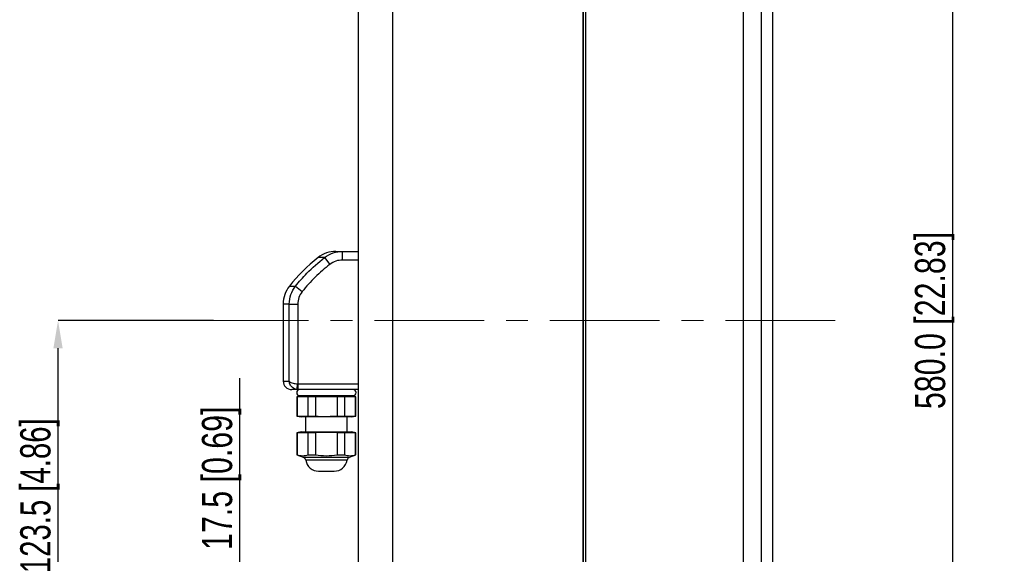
# Model space of a CAD drawing. Header units: millimetres. Extents: x 0 to 1262, y 0 to 420.
# Tile 97 of 99: x 1071 to 1185, y 218 to 280. Entities that reach past the tile are written whole.
import ezdxf

# ---------------------------------------------------------------- set-up
doc = ezdxf.new("R2010")
doc.units = ezdxf.units.MM
doc.header["$PDSIZE"] = -1
doc.linetypes.add('CENTERX2', pattern=[20.32, 12.7, -2.54, 2.54, -2.54])
doc.layers.add('SLD-0', color=7, linetype='Continuous')
doc.styles.add('SLDTEXTSTYLE0', font='TXT', dxfattribs={"width": 0.75})
doc.dimstyles.new('SLDDIMSTYLE1', dxfattribs={"dimtxt": 3.5, "dimasz": 3.2, "dimexe": 0, "dimexo": 0.0625, "dimgap": 0.875, "dimtad": 1, "dimdec": 1, "dimlfac": 3, "dimrnd": 1e-09, "dimzin": 12, "dimdsep": 46, "dimtxsty": 'SLDTEXTSTYLE0', "dimsah": 1, "dimcen": 0.09, "dimadec": 0, "dimazin": 3, "dimtfac": 1, "dimtdec": 1, "dimtmove": 0, "dimatfit": 0, "dimfxl": 1, "dimfrac": 2, "dimtolj": 1, "dimtzin": 12, "dimarcsym": 0})
doc.dimstyles.new('SLDDIMSTYLE2', dxfattribs={"dimtxt": 3.5, "dimasz": 3.2, "dimexe": 0, "dimexo": 0.0625, "dimgap": 0.875, "dimtad": 1, "dimdec": 1, "dimlfac": 3, "dimrnd": 1e-09, "dimzin": 12, "dimdsep": 46, "dimtxsty": 'SLDTEXTSTYLE0', "dimsah": 1, "dimcen": 0.09, "dimadec": 0, "dimazin": 3, "dimtfac": 1, "dimtdec": 1, "dimtofl": 0, "dimtmove": 0, "dimatfit": 3, "dimfxl": 1, "dimfrac": 2, "dimtolj": 1, "dimtzin": 12, "dimarcsym": 0})
doc.dimstyles.new('SLDDIMSTYLE3', dxfattribs={"dimtxt": 3.5, "dimasz": 3.2, "dimexe": 0, "dimexo": 0.0625, "dimgap": 0.875, "dimtad": 1, "dimdec": 1, "dimlfac": 3, "dimrnd": 1e-09, "dimzin": 4, "dimdsep": 46, "dimtxsty": 'SLDTEXTSTYLE0', "dimsah": 1, "dimcen": 0.09, "dimadec": 0, "dimazin": 1, "dimtfac": 1, "dimtdec": 1, "dimtofl": 0, "dimtmove": 0, "dimatfit": 3, "dimfxl": 1, "dimfrac": 2, "dimtolj": 1, "dimtzin": 12, "dimarcsym": 0})

# ---------------------------------------------------------------- blocks, each defined once
blk = doc.blocks.new('*D88')
at = {"layer": 'Defpoints', "color": 0, "transparency": 16777216}
for p in [(1075.93, 245.47), (1093.98, 245.47), (1088.76, 204.3)]:
    blk.add_point(p, dxfattribs=at)
at = {"layer": 'SLD-0', "color": 0, "lineweight": -2, "transparency": 16777216}
for p, q in [((1093.91, 245.47), (1075.93, 245.47)), ((1075.93, 207.5), (1075.93, 242.27)), ((1088.7, 204.3), (1075.93, 204.3))]:
    blk.add_line(p, q, dxfattribs=at)
at = {"layer": 'SLD-0', "color": 0, "transparency": 16777216}
for points in [[(1075.39, 242.27), (1076.46, 242.27), (1075.93, 245.47)], [(1075.39, 207.5), (1076.46, 207.5), (1075.93, 204.3)]]:
    blk.add_solid(points, dxfattribs=at)
at = {"layer": 'SLD-0', "color": 0, "transparency": 16777216, "insert": (1071.55, 224.89), "char_height": 3.5, "attachment_point": 2, "rotation": 90, "style": 'SLDTEXTSTYLE0'}
blk.add_mtext('\\A1;123.5 [4.86]', dxfattribs=at)
blk = doc.blocks.new('*D90')
at = {"layer": 'Defpoints', "color": 0, "transparency": 16777216}
for p in [(1091, 207.22), (1091, 201.39), (1096.96, 201.39)]:
    blk.add_point(p, dxfattribs=at)
at = {"layer": 'SLD-0', "color": 0, "lineweight": -2, "transparency": 16777216}
for p, q in [((1096.96, 210.42), (1096.96, 238.81)), ((1091.07, 207.22), (1096.96, 207.22)), ((1096.96, 201.39), (1096.96, 207.22)), ((1091.07, 201.39), (1096.96, 201.39)), ((1096.96, 198.19), (1096.96, 194.99))]:
    blk.add_line(p, q, dxfattribs=at)
at = {"layer": 'SLD-0', "color": 0, "transparency": 16777216}
for points in [[(1096.42, 210.42), (1097.49, 210.42), (1096.96, 207.22)], [(1096.42, 198.19), (1097.49, 198.19), (1096.96, 201.39)]]:
    blk.add_solid(points, dxfattribs=at)
at = {"layer": 'SLD-0', "color": 0, "transparency": 16777216, "insert": (1092.58, 227.22), "char_height": 3.5, "attachment_point": 2, "rotation": 90, "style": 'SLDTEXTSTYLE0'}
blk.add_mtext('\\A1;17.5 [0.69]', dxfattribs=at)
blk = doc.blocks.new('*D91')
at = {"layer": 'Defpoints', "color": 0, "transparency": 16777216}
for p in [(1158.65, 342.14), (1179.49, 342.14), (1158.65, 148.8)]:
    blk.add_point(p, dxfattribs=at)
at = {"layer": 'SLD-0', "color": 0, "lineweight": -2, "transparency": 16777216}
for p, q in [((1158.72, 342.14), (1179.49, 342.14)), ((1179.49, 152), (1179.49, 338.94)), ((1158.72, 148.8), (1179.49, 148.8))]:
    blk.add_line(p, q, dxfattribs=at)
at = {"layer": 'SLD-0', "color": 0, "transparency": 16777216}
for points in [[(1178.96, 338.94), (1180.02, 338.94), (1179.49, 342.14)], [(1178.96, 152), (1180.02, 152), (1179.49, 148.8)]]:
    blk.add_solid(points, dxfattribs=at)
at = {"layer": 'SLD-0', "color": 0, "transparency": 16777216, "insert": (1175.11, 245.47), "char_height": 3.5, "attachment_point": 2, "rotation": 90, "style": 'SLDTEXTSTYLE0'}
blk.add_mtext('\\A1;580.0 [22.83]', dxfattribs=at)

msp = doc.modelspace()

# ---------------------------------------------------------------- linework, layer by layer
at = {"color": 7, "linetype": 'Continuous', "lineweight": 25}
for p, q in [((1155.23849, 342.018408), (1155.23849, 148.923652)), ((1157.325171, 342.091277), (1157.325171, 148.850783)), ((1158.654457, 182.361647), (1158.654457, 342.137697)), ((1136.654457, 340.627773), (1136.654457, 150.314287)), ((1136.712027, 339.703768), (1136.712027, 151.238292)), ((1136.987791, 340.737287), (1136.987791, 150.204773)), ((1110.654457, 336.601183), (1110.654457, 154.340877)), ((1114.642547, 333.9341), (1114.642547, 157.00796)), ((1108.085751, 253.47103), (1108.85202, 253.47103)), ((1108.85202, 252.47103), (1108.85202, 253.47103)), ((1108.85202, 253.47103), (1110.654457, 253.47103)), ((1106.773025, 252.754912), (1106.02146, 252.754912)), ((1106.773025, 252.754912), (1107.382187, 251.969748)), ((1110.654457, 252.47103), (1108.85202, 252.47103)), ((1102.703908, 249.43736), (1103.407654, 249.43736)), ((1103.407654, 249.43736), (1104.181607, 248.818073)), ((1101.987791, 247.37307), (1101.987791, 238.47103)), ((1102.687126, 247.37307), (1101.987791, 247.37307)), ((1102.687126, 247.37307), (1103.673139, 247.37307)), ((1102.687126, 238.47103), (1102.687126, 247.37307)), ((1103.673139, 247.37307), (1103.673139, 238.142547)), ((1101.987791, 238.47103), (1102.687126, 238.47103)), ((1103.730667, 237.47103), (1102.987791, 237.47103)), ((1103.56154, 237.485581), (1103.673139, 238.142547)), ((1103.730667, 237.47103), (1103.56154, 237.485581)), ((1103.673139, 238.142547), (1103.730667, 238.137697)), ((1103.730667, 237.47103), (1103.730667, 238.137697)), ((1103.730667, 238.137697), (1110.654457, 238.137697)), ((1110.654457, 237.47103), (1103.730667, 237.47103)), ((1104.071024, 236.709412), (1103.576325, 236.622183)), ((1103.576325, 236.622183), (1103.576325, 234.410546)), ((1103.610834, 236.622183), (1103.576325, 236.622183)), ((1104.88015, 236.622183), (1103.610834, 236.622183)), ((1103.610834, 236.622183), (1103.610834, 234.410546)), ((1103.903807, 236.78176), (1110.071774, 236.78176)), ((1104.071024, 236.709412), (1106.987791, 236.709412)), ((1104.323043, 236.78176), (1104.320791, 236.709412)), ((1105.718474, 236.622183), (1104.88015, 236.622183)), ((1104.88015, 234.410546), (1104.88015, 236.622183)), ((1105.718474, 236.622183), (1105.718474, 234.410546)), ((1106.987791, 236.709412), (1109.904557, 236.709412)), ((1109.095431, 236.622183), (1108.257107, 236.622183)), ((1108.257107, 234.410546), (1108.257107, 236.622183)), ((1110.364747, 236.622183), (1109.095431, 236.622183)), ((1109.095431, 236.622183), (1109.095431, 234.410546)), ((1109.654791, 236.709412), (1109.652538, 236.78176)), ((1110.399256, 236.622183), (1109.904557, 236.709412)), ((1110.399256, 236.622183), (1110.364747, 236.622183)), ((1110.364747, 234.410546), (1110.364747, 236.622183)), ((1110.399256, 234.410546), (1110.399256, 236.622183)), ((1103.576325, 234.410546), (1104.071024, 234.323317)), ((1103.576325, 234.410546), (1103.610834, 234.410546)), ((1103.610834, 234.410546), (1104.88015, 234.410546)), ((1109.904557, 234.323317), (1104.071024, 234.323317)), ((1104.577048, 234.323317), (1104.577048, 232.574292)), ((1104.88015, 234.410546), (1105.718474, 234.410546)), ((1108.257107, 234.410546), (1109.095431, 234.410546)), ((1109.095431, 234.410546), (1110.364747, 234.410546)), ((1109.398533, 232.574292), (1109.398533, 234.323317)), ((1109.904557, 234.323317), (1110.399256, 234.410546)), ((1110.364747, 234.410546), (1110.399256, 234.410546)), ((1104.071024, 232.574292), (1103.576325, 232.487063)), ((1104.071024, 232.574292), (1106.987791, 232.574292)), ((1106.987791, 232.574292), (1109.904557, 232.574292)), ((1110.399256, 232.487063), (1109.904557, 232.574292)), ((1103.576325, 232.487063), (1103.576325, 229.915361)), ((1103.610834, 232.487063), (1103.576325, 232.487063)), ((1104.88015, 232.487063), (1103.610834, 232.487063)), ((1103.610834, 232.487063), (1103.610834, 229.915361)), ((1105.718474, 232.487063), (1104.88015, 232.487063)), ((1104.88015, 229.915361), (1104.88015, 232.487063)), ((1105.718474, 232.487063), (1105.718474, 229.915361)), ((1109.095431, 232.487063), (1108.257107, 232.487063)), ((1108.257107, 229.915361), (1108.257107, 232.487063)), ((1110.364747, 232.487063), (1109.095431, 232.487063)), ((1109.095431, 232.487063), (1109.095431, 229.915361)), ((1110.399256, 232.487063), (1110.364747, 232.487063)), ((1110.364747, 229.915361), (1110.364747, 232.487063)), ((1110.399256, 229.915361), (1110.399256, 232.487063)), ((1103.576325, 229.915361), (1104.29674, 229.653151)), ((1103.576325, 229.915361), (1103.610834, 229.915361)), ((1104.29674, 229.653151), (1106.987791, 229.653151)), ((1106.987791, 229.291614), (1104.599492, 229.291614)), ((1104.88015, 229.915361), (1105.718474, 229.915361)), ((1106.987791, 229.653151), (1109.678841, 229.653151)), ((1109.376089, 229.291614), (1106.987791, 229.291614)), ((1108.257107, 229.915361), (1109.095431, 229.915361)), ((1109.678841, 229.653151), (1110.399256, 229.915361)), ((1110.364747, 229.915361), (1110.399256, 229.915361)), ((1106.088631, 228.039545), (1106.987791, 228.039545)), ((1106.987791, 228.039545), (1107.886951, 228.039545))]:
    msp.add_line(p, q, dxfattribs=at)
for centre, radius, start, end in [((1108.085751, 250.137697), 3.333333, 90, 128.26409065), ((1118.407202, 237.051619), 20, 128.26409065, 141.73590935), ((1105.321124, 247.37307), 3.333333, 141.73590935, 180), ((1102.987791, 238.47103), 1, 180, 270), ((1103.903807, 237.126395), 0.344635, 90, 270), ((1110.071774, 237.126395), 0.344635, 270, 90), ((1104.135735, 229.210794), 0.470747, 9.8857173, 70), ((1106.088631, 229.551127), 1.511582, 189.8857173, 270), ((1107.886951, 229.551127), 1.511582, 270, 350.1142827), ((1109.839846, 229.210794), 0.470747, 110, 170.1142827)]:
    msp.add_arc(centre, radius, start, end, dxfattribs=at)
for points, knots in [([(1106.773025, 252.754912), (1107.096809, 252.965234), (1107.731025, 253.377207), (1108.483636, 253.440198), (1108.85202, 253.47103)], [0, 0, 0, 0, 0.5105256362, 1, 1, 1, 1]), ([(1103.407654, 249.43736), (1103.838213, 249.948988), (1104.856014, 251.158431), (1106.071642, 252.170802), (1106.773025, 252.754912)], [0, 0, 0, 0, 0.4230279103, 1, 1, 1, 1]), ([(1107.382187, 251.969748), (1106.806145, 251.495221), (1105.645971, 250.539504), (1104.671993, 249.394545), (1104.181607, 248.818073)], [0, 0, 0, 0, 0.4965130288, 1, 1, 1, 1]), ([(1108.85202, 252.47103), (1108.591593, 252.449527), (1108.060087, 252.405642), (1107.611153, 252.116974), (1107.382187, 251.969748)], [0, 0, 0, 0, 0.4899790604, 1, 1, 1, 1]), ([(1102.687126, 247.37307), (1102.719739, 247.747103), (1102.785067, 248.496319), (1103.199913, 249.123359), (1103.407654, 249.43736)], [0, 0, 0, 0, 0.4992323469, 1, 1, 1, 1]), ([(1104.181607, 248.818073), (1104.035002, 248.59837), (1103.74245, 248.159952), (1103.696208, 247.634969), (1103.673139, 247.37307)], [0, 0, 0, 0, 0.5011279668, 1, 1, 1, 1]), ([(1102.687126, 238.47103), (1102.687324, 238.470638), (1102.701252, 238.443067), (1102.748387, 238.389545), (1102.892287, 238.301515), (1103.110099, 238.224985), (1103.392359, 238.166204), (1103.576949, 238.150651), (1103.673139, 238.142547)], [0, 0, 0, 0, 0.0025900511, 0.1820921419, 0.3522345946, 0.6159095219, 0.79985114, 1, 1, 1, 1]), ([(1103.56154, 237.485581), (1103.468201, 237.509887), (1103.289124, 237.556522), (1103.027116, 237.732878), (1102.835419, 237.962508), (1102.721218, 238.226598), (1102.691961, 238.387156), (1102.687194, 238.469853), (1102.687126, 238.47103)], [0, 0, 0, 0, 0.2002358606, 0.3841683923, 0.6477925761, 0.8179454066, 0.9974085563, 1, 1, 1, 1]), ([(1108.257107, 236.622183), (1107.510131, 236.649924), (1106.663121, 236.681381), (1105.818256, 236.628436), (1105.718474, 236.622183)], [0, 0, 0, 0, 0.8818968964, 1, 1, 1, 1]), ([(1105.718474, 234.410546), (1105.818256, 234.404293), (1106.663121, 234.351348), (1107.510131, 234.382804), (1108.257107, 234.410546)], [0, 0, 0, 0, 0.1181031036, 1, 1, 1, 1]), ([(1108.257107, 232.487063), (1107.510131, 232.514804), (1106.663121, 232.546261), (1105.818256, 232.493316), (1105.718474, 232.487063)], [0, 0, 0, 0, 0.8818968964, 1, 1, 1, 1]), ([(1103.610834, 229.915361), (1103.82037, 229.87107), (1104.243446, 229.781641), (1104.666581, 229.870507), (1104.88015, 229.915361)], [0, 0, 0, 0, 0.4952681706, 1, 1, 1, 1]), ([(1105.718474, 229.915361), (1106.137546, 229.87107), (1106.983698, 229.781641), (1107.829968, 229.870507), (1108.257107, 229.915361)], [0, 0, 0, 0, 0.4952681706, 1, 1, 1, 1]), ([(1109.095431, 229.915361), (1109.304967, 229.87107), (1109.728042, 229.781641), (1110.151177, 229.870507), (1110.364747, 229.915361)], [0, 0, 0, 0, 0.4952681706, 1, 1, 1, 1])]:
    msp.add_open_spline(points, degree=3, knots=knots, dxfattribs=at)
at = {"layer": 'SLD-0', "color": 7, "linetype": 'CENTERX2', "lineweight": 18}
msp.add_line((1165.881867, 245.47103), (1093.976537, 245.47103), dxfattribs=at)

# ---------------------------------------------------------------- dimensions: what is measured, and where the dimension line sits
at = {"layer": 'SLD-0', "color": 7}
dim = msp.add_linear_dim(base=(1179.488989, 342.137697), p1=(1158.654457, 148.804363), p2=(1158.654457, 342.137697), angle=90, dimstyle='SLDDIMSTYLE3', dxfattribs=at)
dim.commit()
dim.dimension.update_dxf_attribs({"geometry": '*D91', "text_midpoint": (1179.488989, 245.47103), "dimtype": 160})
at = {"layer": 'SLD-0', "color": 250}
for base, p1, p2, dimstyle, picture, middle in [((1075.925897, 245.47103), (1088.759895, 204.304363), (1093.976537, 245.47103), 'SLDDIMSTYLE2', '*D88', (1075.925897, 224.887697)), ((1096.956917, 201.387697), (1091.00489, 207.22103), (1091.00489, 201.387697), 'SLDDIMSTYLE1', '*D90', (1096.956917, 227.216031))]:
    dim = msp.add_linear_dim(base=base, p1=p1, p2=p2, angle=90, dimstyle=dimstyle, dxfattribs=at)
    dim.commit()
    dim.dimension.update_dxf_attribs({"geometry": picture, "text_midpoint": middle, "dimtype": 160})

doc.saveas('drawing.dxf')
